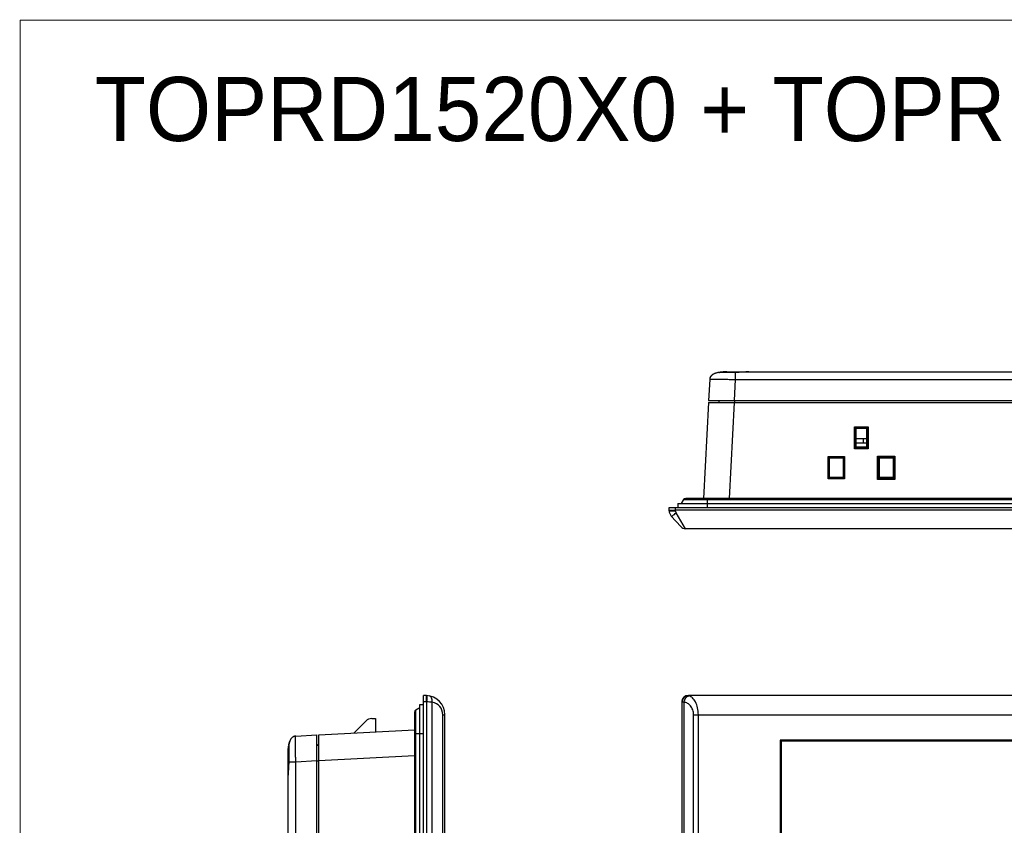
# Model space of a CAD drawing. Header units: millimetres. Extents: x 0 to 1189, y 0 to 841.
# Tile 9 of 37: x 0 to 231, y 653 to 841. Entities that reach past the tile are written whole.
import ezdxf

# ---------------------------------------------------------------- set-up
doc = ezdxf.new("R2010")
doc.units = ezdxf.units.MM
doc.header["$LTSCALE"] = 65.395
doc.layers.get('0').update_dxf_attribs({"linetype": 'CONTINUOUS'})
doc.layers.add('11_COMPONENTS', color=7, linetype='CONTINUOUS')
doc.styles.get("Standard").update_dxf_attribs({"font": 'gothic.ttf'})

msp = doc.modelspace()

# ---------------------------------------------------------------- linework, layer by layer
at = {"color": 7, "linetype": 'Continuous', "const_width": 0.2}
for points in [[(0.1, 0.1), (0.1, 841.1)], [(0.1, 841.1), (1189.1, 841.1)]]:
    msp.add_lwpolyline(points, dxfattribs=at)
at = {"layer": '11_COMPONENTS'}
for p, q in [((163.725, 758.657), (163.617, 758.638)), ((163.725, 758.657), (163.725, 758.657)), ((163.726, 758.657), (163.725, 758.657)), ((163.725, 758.657), (163.725, 758.657)), ((163.792, 758.664), (163.787, 758.663)), ((163.797, 758.664), (163.792, 758.664)), ((163.803, 758.664), (163.797, 758.664)), ((163.812, 758.664), (163.803, 758.664)), ((163.823, 758.664), (163.812, 758.664)), ((163.845, 758.665), (163.823, 758.664)), ((163.904, 758.665), (163.845, 758.665)), ((164.191, 758.666), (163.904, 758.665)), ((165.178, 758.667), (164.191, 758.666)), ((166.347, 758.666), (165.178, 758.667)), ((165.545, 758.786), (367.468, 758.786)), ((167.542, 758.657), (167.542, 756.995)), ((167.543, 758.657), (167.543, 758.664)), ((161.551, 756.995), (161.293, 752.086)), ((167.542, 756.995), (167.285, 752.086)), ((167.542, 756.995), (506.529, 756.995)), ((161.267, 751.586), (160.093, 729.186)), ((161.267, 751.586), (512.804, 751.586)), ((161.293, 752.086), (512.778, 752.086)), ((163.701, 752.086), (163.709, 751.586)), ((167.259, 751.586), (166.085, 729.186)), ((167.336, 752.086), (167.336, 751.586)), ((195.43, 740.753), (195.443, 745.957)), ((195.758, 745.647), (195.443, 745.957)), ((195.443, 745.957), (198.628, 745.957)), ((195.747, 741.053), (195.758, 745.647)), ((195.759, 745.624), (195.758, 745.647)), ((195.828, 745.589), (195.759, 745.624)), ((195.759, 745.624), (198.312, 745.624)), ((195.828, 741.175), (195.828, 745.589)), ((195.828, 745.589), (198.243, 745.589)), ((198.243, 745.589), (198.312, 745.624)), ((198.243, 745.589), (198.243, 741.175)), ((198.313, 745.647), (198.312, 745.624)), ((198.313, 745.647), (198.628, 745.957)), ((198.313, 745.647), (198.324, 741.053)), ((198.628, 745.957), (198.641, 740.753)), ((195.828, 743.186), (198.243, 743.186)), ((197.536, 742.186), (197.536, 743.186)), ((195.724, 741.052), (195.43, 740.753)), ((198.641, 740.753), (195.43, 740.753)), ((195.747, 741.053), (195.724, 741.052)), ((198.347, 741.052), (195.724, 741.052)), ((195.828, 741.175), (195.747, 741.053)), ((195.828, 742.186), (198.243, 742.186)), ((198.243, 741.175), (195.828, 741.175)), ((198.243, 741.175), (198.324, 741.053)), ((198.347, 741.052), (198.324, 741.053)), ((198.347, 741.052), (198.641, 740.753)), ((189.269, 733.786), (189.269, 739.019)), ((189.269, 739.019), (189.586, 738.702)), ((189.269, 739.019), (193.102, 739.019)), ((189.586, 734.086), (189.586, 738.702)), ((189.586, 738.686), (192.786, 738.686)), ((193.102, 739.019), (192.786, 738.702)), ((192.786, 738.702), (192.786, 734.086)), ((193.102, 739.019), (193.102, 733.786)), ((200.863, 733.627), (200.876, 739.065)), ((201.191, 738.755), (200.876, 739.065)), ((200.876, 739.065), (204.895, 739.065)), ((201.18, 733.927), (201.191, 738.755)), ((201.192, 738.733), (201.191, 738.755)), ((201.278, 738.689), (201.192, 738.733)), ((201.192, 738.733), (204.579, 738.733)), ((201.278, 734.075), (201.278, 738.689)), ((201.278, 738.689), (204.493, 738.689)), ((204.493, 738.689), (204.579, 738.733)), ((204.493, 738.689), (204.493, 734.075)), ((204.58, 738.755), (204.579, 738.733)), ((204.58, 738.755), (204.895, 739.065)), ((204.58, 738.755), (204.591, 733.927)), ((204.895, 739.065), (204.908, 733.627)), ((189.269, 733.786), (189.569, 734.086)), ((193.102, 733.786), (189.269, 733.786)), ((192.802, 734.086), (189.569, 734.086)), ((193.102, 733.786), (192.802, 734.086)), ((201.157, 733.926), (200.863, 733.627)), ((204.908, 733.627), (200.863, 733.627)), ((201.18, 733.927), (201.157, 733.926)), ((204.614, 733.926), (201.157, 733.926)), ((201.278, 734.075), (201.18, 733.927)), ((204.493, 734.075), (201.278, 734.075)), ((204.493, 734.075), (204.591, 733.927)), ((204.614, 733.926), (204.591, 733.927)), ((204.614, 733.926), (204.908, 733.627)), ((155.416, 728.886), (154.896, 727.986)), ((155.416, 728.886), (518.655, 728.886)), ((518.136, 729.186), (155.935, 729.186)), ((158.16, 729.186), (158.087, 729.186)), ((158.432, 729.186), (158.317, 729.186)), ((160.935, 729.186), (160.614, 729.186)), ((160.935, 729.186), (160.935, 727.086)), ((152.063, 726.306), (152.036, 727.086)), ((152.036, 727.086), (522.036, 727.086)), ((153.558, 726.429), (153.535, 727.086)), ((520.514, 726.429), (153.558, 726.429)), ((153.562, 726.245), (153.558, 726.429)), ((154.136, 727.986), (154.136, 727.086)), ((154.136, 727.986), (519.936, 727.986)), ((152.569, 725.044), (154.763, 722.587)), ((155.882, 722.086), (153.689, 725.772)), ((518.189, 722.086), (155.882, 722.086))]:
    msp.add_line(p, q, dxfattribs=at)
at = {"layer": '11_COMPONENTS', "color": 7, "linetype": 'Continuous'}
for p, q in [((94.557, 382.073), (94.557, 683.073)), ((95.215, 683.05), (94.557, 683.073)), ((156.579, 683.05), (156.556, 683.073)), ((523.558, 683.073), (156.556, 683.073)), ((523.535, 683.05), (156.579, 683.05)), ((92.757, 679.693), (93.657, 680.212)), ((93.657, 384.173), (93.657, 680.973)), ((93.657, 680.973), (94.557, 680.973)), ((95.215, 681.551), (94.557, 681.574)), ((95.337, 383.602), (95.337, 681.544)), ((96.599, 383.643), (96.599, 681.503)), ((155.057, 681.574), (155.057, 383.572)), ((155.08, 681.551), (155.057, 681.574)), ((155.084, 383.602), (155.084, 681.544)), ((155.591, 383.643), (155.591, 681.503)), ((92.457, 679.174), (92.457, 385.972)), ((92.757, 385.453), (92.757, 679.693)), ((99.056, 386.593), (99.056, 678.553)), ((99.056, 678.553), (99.557, 678.553)), ((99.557, 386.593), (99.557, 678.553)), ((157.784, 386.593), (157.784, 678.553)), ((157.784, 678.553), (522.33, 678.553)), ((158.903, 386.593), (158.903, 678.553)), ((78.257, 674.271), (81.058, 677.072)), ((82.472, 677.658), (83.299, 677.658)), ((83.299, 677.658), (83.327, 674.537)), ((92.457, 676.948), (92.457, 676.677)), ((64.648, 673.558), (69.557, 673.815)), ((69.557, 391.331), (69.557, 673.815)), ((70.057, 673.842), (92.457, 675.015)), ((70.057, 391.305), (70.057, 673.842)), ((92.457, 674.49), (92.457, 674.174)), ((92.457, 674.174), (94.557, 674.174)), ((62.978, 671.201), (62.977, 670.936)), ((62.977, 670.936), (62.98, 667.567)), ((62.979, 671.262), (62.978, 671.201)), ((62.98, 671.31), (62.979, 671.304)), ((62.979, 671.304), (62.979, 671.295)), ((62.979, 671.295), (62.979, 671.283)), ((62.979, 671.283), (62.979, 671.262)), ((62.98, 671.315), (62.98, 671.31)), ((62.987, 671.384), (62.986, 671.383)), ((62.986, 671.383), (62.986, 671.382)), ((62.986, 671.379), (62.986, 671.378)), ((62.987, 671.384), (62.987, 671.384)), ((69.557, 671.408), (70.057, 671.399)), ((69.755, 671.544), (70.057, 671.539)), ((178.057, 672.573), (178.057, 392.573)), ((511.057, 672.573), (178.057, 672.573)), ((178.257, 672.373), (178.257, 392.773)), ((510.857, 672.373), (178.257, 672.373)), ((62.857, 395.583), (62.857, 669.563)), ((70.057, 667.85), (92.457, 669.024)), ((62.987, 667.566), (64.648, 667.566)), ((64.648, 667.566), (69.557, 667.824)), ((64.648, 397.58), (64.648, 667.566)), ((69.557, 667.773), (70.057, 667.773)), ((62.927, 665.944), (62.888, 665.279))]:
    msp.add_line(p, q, dxfattribs=at)
at = {"layer": '11_COMPONENTS'}
for points in [[(163.617, 758.638), (163.472, 758.61), (163.33, 758.578), (163.192, 758.544), (163.058, 758.507), (162.927, 758.466), (162.8, 758.421), (162.676, 758.373), (162.556, 758.32), (162.441, 758.263), (162.331, 758.202), (162.226, 758.135), (162.126, 758.064), (162.034, 757.988), (161.947, 757.907), (161.868, 757.82), (161.798, 757.728), (161.736, 757.633), (161.683, 757.534), (161.639, 757.431), (161.605, 757.326), (161.578, 757.218), (161.561, 757.108), (161.551, 756.995)], [(163.787, 758.663), (163.784, 758.663), (163.78, 758.663), (163.776, 758.663), (163.771, 758.662), (163.766, 758.662), (163.759, 758.661), (163.75, 758.66), (163.741, 758.659), (163.732, 758.658)], [(167.563, 758.664), (167.518, 758.664), (167.485, 758.664), (166.347, 758.666)], [(169.683, 758.747), (169.18, 758.718), (169.006, 758.708), (168.829, 758.699), (168.65, 758.69), (168.469, 758.683), (168.288, 758.676), (168.106, 758.671), (167.924, 758.667), (167.743, 758.665), (167.563, 758.664)], [(170.688, 758.786), (170.554, 758.785), (170.424, 758.782), (170.288, 758.777), (170.145, 758.771), (169.997, 758.764), (169.842, 758.756), (169.683, 758.747)]]:
    msp.add_lwpolyline(points, dxfattribs=at)
at = {"layer": '11_COMPONENTS', "color": 7, "linetype": 'Continuous'}
for points in [[(64.648, 673.558), (64.535, 673.548), (64.426, 673.53), (64.318, 673.504), (64.212, 673.469), (64.11, 673.425), (64.01, 673.372), (63.915, 673.311), (63.824, 673.24), (63.737, 673.161), (63.655, 673.075), (63.579, 672.982), (63.508, 672.883), (63.442, 672.778), (63.38, 672.668), (63.323, 672.552), (63.27, 672.433), (63.222, 672.309), (63.178, 672.182), (63.137, 672.051), (63.099, 671.916), (63.065, 671.778), (63.034, 671.637)], [(62.987, 671.384), (62.985, 671.374), (62.984, 671.364), (62.983, 671.355), (62.982, 671.347), (62.981, 671.34), (62.981, 671.335), (62.98, 671.33), (62.98, 671.326), (62.98, 671.323), (62.98, 671.32), (62.98, 671.315)], [(63.034, 671.637), (63.005, 671.492), (62.987, 671.384)], [(62.98, 667.567), (62.979, 667.386), (62.977, 667.204), (62.973, 667.022), (62.968, 666.839), (62.961, 666.657), (62.954, 666.476), (62.946, 666.297), (62.936, 666.119), (62.927, 665.944)], [(62.888, 665.279), (62.88, 665.124), (62.873, 664.975), (62.867, 664.832), (62.862, 664.695), (62.859, 664.564), (62.858, 664.441)]]:
    msp.add_lwpolyline(points, dxfattribs=at)
at = {"layer": '11_COMPONENTS'}
for centre, radius, start, end in [((164.848, 751.922), 6.827, 99.4747, 100.67747), ((163.807, 758.165), 0.498, 94.27768, 99.47759), ((165.545, 742.32), 16.466, 89.9982, 90.5271), ((155.936, 728.586), 0.6, 90.07872, 150), ((154.062, 726.376), 2, 182, 221.75166), ((155.882, 723.586), 1.5, 221.75166, 270)]:
    msp.add_arc(centre, radius, start, end, dxfattribs=at)
at = {"layer": '11_COMPONENTS', "color": 7, "linetype": 'Continuous'}
for centre, radius, start, end in [((95.057, 678.553), 4.5, 0, 88), ((156.581, 681.549), 1.501, 90.08262, 179.91738), ((95.11, 678.553), 3, 85.657, 87.99988), ((94.46, 634.959), 46.593, 87.36835, 88.92111), ((96.056, 678.553), 3, 359.99998, 79.57804), ((93.057, 679.173), 0.6, 120, 179.91805), ((82.472, 675.658), 2, 90, 135), ((69.721, 670.26), 6.828, 169.32259, 170.52548), ((69.72, 669.544), 2, 89, 94.67147), ((79.281, 669.564), 16.423, 179.42812, 180.00207), ((79.296, 669.564), 16.438, 179.44045, 180.00205), ((79.338, 669.564), 16.481, 179.47164, 180.00186)]:
    msp.add_arc(centre, radius, start, end, dxfattribs=at)
msp.add_ellipse((156.558, 681.572), major_axis=(-1.062, 1.062), ratio=0.9987828, start_param=-0.7847892, end_param=0.7847892, dxfattribs=at)
at = {"layer": '11_COMPONENTS'}
for points, knots in [([(163.583, 758.632), (163.352, 758.588), (162.893, 758.475), (162.241, 758.192), (161.791, 757.782), (161.595, 757.348), (161.557, 757.113), (161.551, 756.995)], [0, 0, 0, 0, 0.2505305, 0.5007232, 0.7496759, 0.8747998, 1, 1, 1, 1]), ([(167.542, 758.657), (167.064, 758.658), (166.368, 758.659), (165.48, 758.66), (164.913, 758.661), (164.444, 758.66), (164.089, 758.661), (163.863, 758.657), (163.756, 758.659), (163.726, 758.657)], [0, 0, 0, 0, 0.3764229, 0.5471214, 0.6975299, 0.8220661, 0.9161095, 0.9761686, 1, 1, 1, 1]), ([(163.731, 758.658), (163.788, 758.667), (164.387, 758.759), (164.996, 758.786), (165.545, 758.786)], [0, 0, 0, 0, 0.0939259, 1, 1, 1, 1]), ([(165.393, 758.785), (165.178, 758.783), (164.623, 758.767), (164.068, 758.714), (163.732, 758.658)], [0, 0, 0, 0, 0.3875089, 1, 1, 1, 1]), ([(165.545, 758.786), (165.577, 758.786), (165.65, 758.758), (165.697, 758.701), (165.718, 758.667)], [0, 0, 0, 0, 0.4476825, 1, 1, 1, 1]), ([(170.688, 758.786), (170.491, 758.786), (170.044, 758.768), (168.997, 758.7), (168.145, 758.657), (167.542, 758.657)], [0, 0, 0, 0, 0.1873402, 0.4260659, 1, 1, 1, 1]), ([(161.551, 756.995), (161.551, 756.999), (161.562, 757.009), (161.6, 757.021), (161.686, 757.036), (161.829, 757.049), (162.027, 757.061), (162.278, 757.07), (162.58, 757.077), (162.929, 757.081), (163.48, 757.083), (164.26, 757.077), (165.282, 757.06), (166.39, 757.033), (167.154, 757.009), (167.542, 756.995)], [0, 0, 0, 0, 0.002106, 0.0061248, 0.02092, 0.044907, 0.0779997, 0.1199959, 0.170442, 0.228819, 0.2946045, 0.4459426, 0.6184467, 0.8055584, 1, 1, 1, 1]), ([(152.058, 726.429), (152.059, 726.426), (152.072, 726.422), (152.091, 726.419), (152.129, 726.415), (152.177, 726.412), (152.24, 726.41), (152.349, 726.408), (152.512, 726.407), (152.736, 726.408), (152.992, 726.413), (153.269, 726.419), (153.46, 726.425), (153.558, 726.429)], [0, 0, 0, 0, 0.0058937, 0.0206445, 0.0446611, 0.0777893, 0.1197573, 0.1701629, 0.2943289, 0.4455641, 0.6180861, 0.8052889, 1, 1, 1, 1]), ([(152.063, 726.306), (152.063, 726.294), (152.115, 726.277), (152.191, 726.264), (152.334, 726.25), (152.516, 726.24), (152.741, 726.234), (153.094, 726.233), (153.371, 726.238), (153.562, 726.245)], [0, 0, 0, 0, 0.0240212, 0.0821319, 0.1746074, 0.2983666, 0.4488471, 0.6203807, 1, 1, 1, 1]), ([(152.569, 725.044), (152.579, 725.033), (152.628, 725.03), (152.753, 725.078), (152.985, 725.217), (153.314, 725.459), (153.558, 725.659), (153.689, 725.772)], [0, 0, 0, 0, 0.0325822, 0.0923637, 0.3036895, 0.6191705, 1, 1, 1, 1])]:
    msp.add_open_spline(points, degree=3, knots=knots, dxfattribs=at)
msp.add_open_spline([(153.689, 725.772), (153.605, 725.912), (153.566, 726.082), (153.562, 726.245)], degree=3, dxfattribs=at)
at = {"layer": '11_COMPONENTS', "color": 7, "linetype": 'Continuous'}
for points, knots in [([(95.215, 681.551), (95.218, 681.648), (95.224, 681.84), (95.231, 682.117), (95.235, 682.373), (95.237, 682.597), (95.236, 682.76), (95.233, 682.868), (95.231, 682.931), (95.228, 682.98), (95.225, 683.018), (95.221, 683.037), (95.217, 683.05), (95.215, 683.05)], [0, 0, 0, 0, 0.1947111, 0.3819139, 0.5544359, 0.7056711, 0.8298371, 0.8802427, 0.9222107, 0.9553389, 0.9793555, 0.9941063, 1, 1, 1, 1]), ([(95.337, 681.544), (95.344, 681.641), (95.358, 681.832), (95.376, 682.108), (95.391, 682.363), (95.402, 682.587), (95.407, 682.75), (95.41, 682.858), (95.41, 682.921), (95.409, 682.97), (95.407, 683.007), (95.404, 683.026), (95.401, 683.04), (95.398, 683.04)], [0, 0, 0, 0, 0.194788, 0.3820236, 0.5545462, 0.7057615, 0.8298985, 0.8802892, 0.9222433, 0.9553597, 0.979367, 0.9941112, 1, 1, 1, 1]), ([(96.599, 681.503), (96.617, 681.678), (96.613, 682.018), (96.481, 682.479), (96.235, 682.832), (95.991, 682.957), (95.872, 682.979)], [0, 0, 0, 0, 0.2953623, 0.5638717, 0.7959131, 1, 1, 1, 1]), ([(155.084, 681.544), (155.085, 681.739), (155.164, 682.132), (155.498, 682.628), (155.995, 682.961), (156.389, 683.039), (156.583, 683.04)], [0, 0, 0, 0, 0.2496498, 0.4996308, 0.7498279, 1, 1, 1, 1]), ([(155.591, 681.503), (155.607, 681.683), (155.687, 682.033), (155.933, 682.492), (156.279, 682.834), (156.568, 682.956), (156.71, 682.979)], [0, 0, 0, 0, 0.2740097, 0.5388049, 0.7819064, 1, 1, 1, 1]), ([(156.583, 683.04), (156.583, 683.042), (156.582, 683.045), (156.58, 683.049), (156.579, 683.05)], [0, 0, 0, 0, 0.578024, 1, 1, 1, 1]), ([(156.71, 682.979), (156.678, 682.988), (156.637, 683.003), (156.597, 683.026), (156.585, 683.035), (156.583, 683.04)], [0, 0, 0, 0, 0.700673, 0.8958547, 1, 1, 1, 1]), ([(158.903, 678.553), (158.903, 679.098), (158.794, 680.129), (158.386, 681.311), (157.923, 682.06), (157.455, 682.598), (157.014, 682.885), (156.71, 682.979)], [0, 0, 0, 0, 0.3134723, 0.5905161, 0.7102328, 0.8173407, 1, 1, 1, 1]), ([(155.084, 681.544), (155.084, 681.546), (155.082, 681.548), (155.081, 681.55), (155.08, 681.551)], [0, 0, 0, 0, 0.5654872, 1, 1, 1, 1]), ([(155.591, 681.503), (155.522, 681.507), (155.401, 681.514), (155.26, 681.524), (155.174, 681.531), (155.131, 681.536), (155.103, 681.54), (155.088, 681.542), (155.084, 681.544)], [0, 0, 0, 0, 0.4084012, 0.7167202, 0.8303512, 0.9158012, 0.9724132, 1, 1, 1, 1]), ([(157.784, 678.553), (157.784, 678.942), (157.655, 679.687), (157.129, 680.609), (156.415, 681.229), (155.862, 681.448), (155.591, 681.503)], [0, 0, 0, 0, 0.2954104, 0.5591964, 0.790061, 1, 1, 1, 1]), ([(63.012, 671.525), (63.055, 671.757), (63.168, 672.216), (63.451, 672.868), (63.862, 673.318), (64.295, 673.514), (64.53, 673.552), (64.648, 673.558)], [0, 0, 0, 0, 0.2505305, 0.5007232, 0.7496759, 0.8747998, 1, 1, 1, 1]), ([(64.648, 667.566), (64.635, 667.955), (64.611, 668.718), (64.583, 669.826), (64.567, 670.849), (64.561, 671.628), (64.563, 672.18), (64.567, 672.529), (64.573, 672.831), (64.583, 673.082), (64.594, 673.28), (64.608, 673.422), (64.622, 673.508), (64.635, 673.547), (64.644, 673.558), (64.648, 673.558)], [0, 0, 0, 0, 0.1944416, 0.3815533, 0.5540574, 0.7053955, 0.771181, 0.829558, 0.8800041, 0.9220003, 0.955093, 0.97908, 0.9938752, 0.997894, 1, 1, 1, 1]), ([(62.857, 669.563), (62.857, 669.799), (62.87, 670.406), (62.925, 671.012), (62.986, 671.378)], [0, 0, 0, 0, 0.3887689, 1, 1, 1, 1]), ([(62.986, 671.382), (62.984, 671.352), (62.986, 671.245), (62.983, 671.018), (62.983, 670.663), (62.983, 670.194), (62.983, 669.627), (62.984, 668.74), (62.986, 668.045), (62.987, 667.566)], [0, 0, 0, 0, 0.0240657, 0.0842755, 0.1783943, 0.3029332, 0.4532786, 0.623864, 1, 1, 1, 1]), ([(62.857, 669.563), (62.857, 669.531), (62.885, 669.459), (62.943, 669.412), (62.977, 669.391)], [0, 0, 0, 0, 0.4476825, 1, 1, 1, 1]), ([(62.987, 667.566), (62.986, 666.964), (62.943, 666.111), (62.876, 665.064), (62.858, 664.617), (62.857, 664.42)], [0, 0, 0, 0, 0.5739872, 0.8127153, 1, 1, 1, 1]), ([(62.987, 667.567), (62.985, 667.567), (62.983, 667.567), (62.98, 667.567), (62.98, 667.567)], [0, 0, 0, 0, 0.7452588, 1, 1, 1, 1])]:
    msp.add_open_spline(points, degree=3, knots=knots, dxfattribs=at)

# ---------------------------------------------------------------- texts
at = {"insert": (154.185, 820.205), "char_height": 15, "attachment_point": 5}
msp.add_mtext('\\A1;{\\fGulim|b0|i0|c129|p50;TOPRD1520X0 + TOPRP20D0}', dxfattribs=at)

doc.saveas('drawing.dxf')
